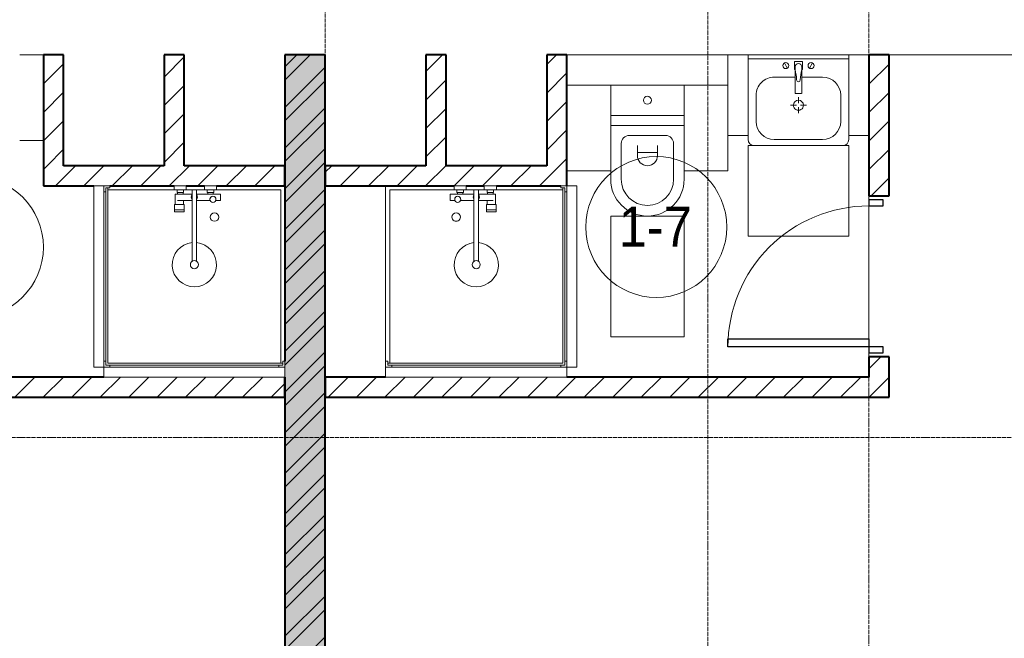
# Model space of a CAD drawing. Header units: millimetres. Extents: x 5617 to 106049, y 7718 to 209339.
# Tile 34 of 63: x 46601 to 51491, y 17803 to 20875. Entities that reach past the tile are written whole.
import ezdxf

# ---------------------------------------------------------------- set-up
doc = ezdxf.new("R2010")
doc.units = ezdxf.units.MM
doc.linetypes.add('ADSK_Линия сетки', pattern=[25, 20, -2.5, 0, -2.5])
doc.linetypes.add('Линия сетки', pattern=[25, 20, -2.5, 0, -2.5])
for name, color, linetype, lineweight in [('Двери', 7, 'Continuous', 18), ('Марки помещений', 7, 'Continuous', 20), ('Мебель', 7, 'Continuous', 18), ('Оси', 7, 'Continuous', 9), ('Перекрытия', 7, 'Continuous', 18), ('Сантехнические приборы', 7, 'Continuous', 18), ('Стены разрез', 7, 'Continuous', 40)]:
    doc.layers.add(name, color=color, linetype=linetype, lineweight=lineweight)
doc.styles.add('Arial_3', font='arial.ttf', dxfattribs={"width": 0.9, "height": 200})
pattern_1 = [(45, (0, 0), (-70.71068, 70.71068), [])]

# ---------------------------------------------------------------- blocks, each defined once
blk = doc.blocks.new('MR_Душевой поддон - Санузел с душем_900х900-2638749-МКСС_К4_L18_61_500_')
at = {"layer": 'Сантехнические приборы', "color": 253, "true_color": 0xaaaaaa}
for p, q in [((-90, 870), (-90, 890)), ((-90, 890), (-70, 890)), ((790, 890), (-90, 890)), ((-90, 890), (-90, 10)), ((-70, 890), (-70, 900)), ((770, 900), (770, 890)), ((770, 890), (790, 890)), ((790, 890), (790, 870)), ((790, 880), (790, 890)), ((800, 870), (800, 900)), ((-100, 870), (-90, 870)), ((-80, 10), (-80, 880)), ((-80, 880), (790, 880)), ((780, 880), (780, 20)), ((790, 870), (800, 870)), ((800, 870), (800, 0)), ((338.7, 20), (338.7, 375.1)), ((361.3, 375.1), (361.3, 20)), ((251.9, 129.1), (298.9, 129.1)), ((251.9, 120), (251.9, 129.1)), ((251.9, 120), (298.9, 120)), ((251.9, 92.5), (251.9, 120)), ((298.9, 120), (251.9, 120)), ((298.9, 129.1), (298.9, 120)), ((298.9, 120), (298.9, 92.5)), ((298.9, 92.5), (251.9, 92.5)), ((253.8, 92.5), (296.6, 92.5)), ((253.8, 42), (253.8, 92.5)), ((266.7, 73.7), (338.7, 73.7)), ((296.6, 92.5), (296.6, 73.7)), ((361.3, 73.7), (428.7, 73.7)), ((455.7, 73.7), (479.1, 73.7)), ((479.1, 73.7), (479.1, 42)), ((-90, 30), (-100, 30)), ((-90, 10), (-90, 30)), ((-70, 10), (-90, 10)), ((-90, 10), (-80, 10)), ((250.2, 20), (-80, 20)), ((-70, 0), (-70, 10)), ((250.2, 20), (310, 20)), ((250.2, 0), (250.2, 20)), ((266.7, 42), (253.8, 42)), ((264, 34), (296, 34)), ((264, 20), (264, 34)), ((296, 20), (264, 20)), ((338.7, 42), (266.7, 42)), ((266.7, 42), (293.6, 42)), ((266.7, 34), (266.7, 42)), ((293.6, 34), (266.7, 34)), ((293.6, 42), (293.6, 34)), ((296, 34), (296, 20)), ((338.7, 20), (310, 20)), ((310, 20), (310, 0)), ((361.3, 20), (338.7, 20)), ((479.1, 42), (361.3, 42)), ((400, 20), (361.3, 20)), ((400, 0), (400, 20)), ((400, 20), (459.8, 20)), ((414, 20), (414, 34)), ((414, 34), (446, 34)), ((446, 20), (414, 20)), ((416.4, 34), (416.4, 42)), ((416.4, 42), (443.3, 42)), ((443.3, 34), (416.4, 34)), ((443.3, 42), (443.3, 34)), ((446, 34), (446, 20)), ((780, 20), (459.8, 20)), ((459.8, 20), (459.8, 0)), ((-100, 0), (-70, 0)), ((310, 0), (250.2, 0)), ((459.8, 0), (400, 0))]:
    blk.add_line(p, q, dxfattribs=at)
for centre, radius, start, end in [((350, 391.5), 110, 275.916, 264.084), ((350, 391.5), 20, 0, 180), ((350, 391.5), 20, 180, 0), ((350, 391.5), 20, 235.4667, 304.5333), ((450, 155.2), 20.9, 360, 180), ((450, 155.2), 20.9, 180, 360), ((350, 56.1), 15.5, 137.0093, 222.9907), ((350, 56.1), 15.5, 317.0093, 42.9907), ((442.2, 67.2), 15, 0, 180), ((442.2, 67.2), 15, 154.0483, 25.9517), ((442.2, 67.2), 15, 180, 0)]:
    blk.add_arc(centre, radius, start, end, dxfattribs=at)
blk = doc.blocks.new('MR_Зона обслуживания - MR_Зона обслуживания-2638751-МКСС_К4_L18_61_500_')
at = {"layer": 'Мебель', "lineweight": 9}
for p, q in [((450, 50), (-450, 50)), ((-450, 50), (-450, 0)), ((450, 0), (450, 50)), ((-450, 0), (450, 0))]:
    blk.add_line(p, q, dxfattribs=at)
blk = doc.blocks.new('MR_Унитаз напольный - Санузел с ванной-2515844-МКСС_К4_L18_61_500_')
at = {"layer": 'Сантехнические приборы', "color": 253, "true_color": 0xaaaaaa}
for p, q in [((-182.5, 200), (-182.5, 50)), ((182.5, 200), (-182.5, 200)), ((182.5, 50), (182.5, 200)), ((-182.5, 50), (182.5, 50)), ((182.5, 50), (-182.5, 50)), ((-182.5, 50), (-182.5, 0)), ((182.5, 0), (182.5, 50)), ((-182.5, 0), (182.5, 0)), ((182.5, 0), (-182.5, 0)), ((-182.5, 0), (-182.5, -267.5)), ((182.5, -267.5), (182.5, 0)), ((-130, -267.5), (-130, -90)), ((-90, -50), (90, -50)), ((130, -90), (130, -267.5)), ((-50, -150), (-50, -100)), ((-50, -135), (50, -135)), ((50, -100), (50, -150))]:
    blk.add_line(p, q, dxfattribs=at)
for centre, radius, start, end in [((0, 125), 20, 0, 180), ((0, 125), 20, 180, 0), ((-90, -90), 40, 90, 180), ((90, -90), 40, 360, 90), ((0, -150), 50, 180, 0), ((0, -267.5), 182.5, 180, 360), ((0, -267.5), 130, 180, 0)]:
    blk.add_arc(centre, radius, start, end, dxfattribs=at)
blk = doc.blocks.new('MR_Зона обслуживания - MR_Зона обслуживания-2638726-МКСС_К4_L18_61_500_')
at = {"layer": 'Мебель', "lineweight": 9}
for p, q in [((182.5, 0), (-182.5, 0)), ((-182.5, 0), (-182.5, -600)), ((182.5, -600), (182.5, 0)), ((-182.5, -600), (182.5, -600))]:
    blk.add_line(p, q, dxfattribs=at)
blk = doc.blocks.new('MR_Зона обслуживания - MR_Зона обслуживания-V11-МКСС_К4_L18_61_500_')
at = {"layer": 'Мебель', "lineweight": 9}
for p, q in [((108.75, 0), (-108.75, 0)), ((108.75, -425), (108.75, -250)), ((-108.75, -425), (108.75, -425))]:
    blk.add_line(p, q, dxfattribs=at)
blk = doc.blocks.new('MR_Зона обслуживания - MR_Зона обслуживания-V12-МКСС_К4_L18_61_500_')
at = {"layer": 'Мебель', "lineweight": 9}
for p, q in [((108.75, 0), (-108.75, 0)), ((-108.75, -425), (108.75, -425))]:
    blk.add_line(p, q, dxfattribs=at)
blk = doc.blocks.new('MR_Тумба-Умывальник с зеркалом - Тумба-умывальник_500-2638752-МКСС_К4_L18_61_500_')
at = {"layer": 'Сантехнические приборы', "color": 253, "true_color": 0xaaaaaa}
for p, q in [((-250, 400), (-250, 420)), ((-120, 420), (120, 420)), ((250, 420), (250, 400)), ((-210, 200), (-210, 330)), ((210, 330), (210, 200)), ((-10, 250), (-40, 250)), ((0, 290), (0, 260)), ((40, 250), (10, 250)), ((0, 210), (0, 240)), ((-17, 73.1), (-17, 187.9)), ((-14, 190.9), (14, 190.9)), ((17, 187.9), (17, 73.1)), ((-17, 110), (-120, 110)), ((120, 110), (17, 110)), ((-69.7, 39.8), (-55.6, 66.3)), ((-20, 73.1), (-17, 73.1)), ((-20, 33.1), (-20, 73.1)), ((-17, 60), (-17, 73.1)), ((17, 73.1), (17, 60)), ((17, 73.1), (20, 73.1)), ((20, 73.1), (20, 33.1)), ((69.7, 39.8), (55.6, 66.3)), ((-250, 20), (250, 20)), ((250, 0), (-250, 0)), ((20, 33.1), (-20, 33.1))]:
    blk.add_line(p, q, dxfattribs=at)
for centre, radius, start, end in [((-220, 420), 30, 90, 180), ((220, 420), 30, 0, 90), ((-120, 330), 90, 90, 180), ((120, 330), 90, 0, 90), ((0, 250), 25, 360, 180), ((0, 250), 25, 180, 360), ((-120, 200), 90, 180, 270), ((120, 200), 90, 270, 0), ((-14, 187.9), 3, 90, 180), ((-14, 187.9), 3, 105, 165), ((14, 187.9), 3, 0, 90), ((14, 187.9), 3, 15, 75), ((-217.6, 129.9), 208.5, 344.1823, 358.4054), ((0, 124.1), 9.19, 0, 180), ((217.6, 129.9), 208.5, 181.5946, 195.8177), ((-62.7, 53.1), 15, 0, 180), ((-62.7, 53.1), 15, 180, 0), ((0, 60), 17, 180, 0), ((62.7, 53.1), 15, 0, 180), ((62.7, 53.1), 15, 180, 0)]:
    blk.add_arc(centre, radius, start, end, dxfattribs=at)
blk = doc.blocks.new('MR_Зона обслуживания - MR_Зона обслуживания-2638754-МКСС_К4_L18_61_500_')
at = {"layer": 'Мебель', "lineweight": 9}
for p, q in [((250, 450), (-250, 450)), ((-250, 450), (-250, 0)), ((250, 0), (250, 450)), ((-250, 0), (250, 0))]:
    blk.add_line(p, q, dxfattribs=at)
blk = doc.blocks.new('MR_Зона обслуживания - MR_Зона обслуживания-V13-МКСС_К4_L18_61_500_')
at = {"layer": 'Мебель', "lineweight": 9}
for p, q in [((50, 400), (-50, 400)), ((-50, 400), (-50, 0)), ((50, 0), (50, 400)), ((-50, 0), (50, 0))]:
    blk.add_line(p, q, dxfattribs=at)
blk = doc.blocks.new('MR_Зона обслуживания - MR_Зона обслуживания-V14-МКСС_К4_L18_61_500_')
at = {"layer": 'Мебель', "lineweight": 9}
for p, q in [((50, 400), (-50, 400)), ((50, 0), (50, 400)), ((-50, 0), (50, 0))]:
    blk.add_line(p, q, dxfattribs=at)
blk = doc.blocks.new('MR_Душевой поддон - Санузел с душем_900х900-2515848-МКСС_К4_L18_61_500_')
at = {"layer": 'Сантехнические приборы', "color": 253, "true_color": 0xaaaaaa}
for p, q in [((-70, 0), (-100, 0)), ((-70, -10), (-70, 0)), ((310, 0), (250.2, 0)), ((250.2, 0), (250.2, -20)), ((310, -20), (310, 0)), ((459.8, 0), (400, 0)), ((400, 0), (400, -20)), ((459.8, -20), (459.8, 0)), ((-100, -30), (-90, -30)), ((-90, -30), (-90, -10)), ((-90, -10), (-70, -10)), ((-80, -10), (-90, -10)), ((-90, -10), (-90, -890)), ((-80, -880), (-80, -10)), ((250.2, -20), (-80, -20)), ((250.2, -20), (310, -20)), ((266.7, -42), (253.8, -42)), ((253.8, -42), (253.8, -92.5)), ((296, -20), (264, -20)), ((264, -20), (264, -34)), ((264, -34), (296, -34)), ((293.6, -34), (266.7, -34)), ((266.7, -34), (266.7, -42)), ((338.7, -42), (266.7, -42)), ((266.7, -42), (293.6, -42)), ((293.6, -42), (293.6, -34)), ((296, -34), (296, -20)), ((338.7, -20), (310, -20)), ((361.3, -20), (338.7, -20)), ((338.7, -20), (338.7, -375.1)), ((400, -20), (361.3, -20)), ((361.3, -375.1), (361.3, -20)), ((479.1, -42), (361.3, -42)), ((400, -20), (459.8, -20)), ((446, -20), (414, -20)), ((414, -20), (414, -34)), ((414, -34), (446, -34)), ((443.3, -34), (416.4, -34)), ((416.4, -34), (416.4, -42)), ((416.4, -42), (443.3, -42)), ((443.3, -42), (443.3, -34)), ((446, -34), (446, -20)), ((780, -20), (459.8, -20)), ((479.1, -73.7), (479.1, -42)), ((780, -880), (780, -20)), ((298.9, -92.5), (251.9, -92.5)), ((251.9, -92.5), (251.9, -120)), ((253.8, -92.5), (296.6, -92.5)), ((266.7, -73.7), (338.7, -73.7)), ((296.6, -92.5), (296.6, -73.7)), ((298.9, -120), (298.9, -92.5)), ((361.3, -73.7), (428.7, -73.7)), ((455.7, -73.7), (479.1, -73.7)), ((251.9, -120), (298.9, -120)), ((298.9, -120), (251.9, -120)), ((251.9, -120), (251.9, -129.1)), ((251.9, -129.1), (298.9, -129.1)), ((298.9, -129.1), (298.9, -120)), ((-90, -870), (-100, -870)), ((-90, -890), (-90, -870)), ((790, -880), (-80, -880)), ((800, -870), (790, -870)), ((790, -870), (790, -890)), ((790, -890), (790, -880)), ((800, -900), (800, -870)), ((-70, -890), (-90, -890)), ((-90, -890), (790, -890)), ((-70, -900), (-70, -890)), ((790, -890), (770, -890)), ((770, -890), (770, -900))]:
    blk.add_line(p, q, dxfattribs=at)
for centre, radius, start, end in [((350, -56.1), 15.5, 137.0093, 222.9907), ((350, -56.1), 15.5, 317.0093, 42.9907), ((442.2, -67.2), 15, 334.0483, 205.9517), ((442.2, -67.2), 15, 0, 180), ((442.2, -67.2), 15, 180, 360), ((450, -155.2), 20.9, 0, 180), ((450, -155.2), 20.9, 180, 0), ((350, -391.5), 110, 95.916, 84.084), ((350, -391.5), 20, 0, 180), ((350, -391.5), 20, 55.4667, 124.5333), ((350, -391.5), 20, 180, 360)]:
    blk.add_arc(centre, radius, start, end, dxfattribs=at)
blk = doc.blocks.new('MR_Зона обслуживания - MR_Зона обслуживания-2638758-МКСС_К4_L18_61_500_')
at = {"layer": 'Мебель', "lineweight": 9}
for p, q in [((450, 0), (-450, 0)), ((-450, 0), (-450, -50)), ((450, -50), (450, 0)), ((-450, -50), (450, -50))]:
    blk.add_line(p, q, dxfattribs=at)
blk = doc.blocks.new('MR_Зона обслуживания - MR_Зона обслуживания-V39-МКСС_К4_L18_61_500_')
at = {"layer": 'Мебель', "lineweight": 9}
for p, q in [((108.75, 425), (-8.75, 425)), ((-8.75, 0), (108.75, 0))]:
    blk.add_line(p, q, dxfattribs=at)
blk = doc.blocks.new('A_DOR_Door - Вн_3_Одинарная_800x2100-2978316-МКСС_К4_L18_61_500_')
at = {"layer": 'Двери', "color": 253, "lineweight": 30, "true_color": 0xaaaaaa}
for p, q in [((-350, 50), (-350, 750)), ((-350, 750), (-310, 750)), ((-350, 50), (-350, 750)), ((-310, 750), (-310, 50)), ((-380, 50), (-380, -20)), ((-350, 50), (-380, 50)), ((-310, 50), (-350, 50)), ((-350, -20), (-350, 50)), ((380, 50), (350, 50)), ((350, 50), (350, -20)), ((380, -20), (380, 50)), ((-380, -20), (-350, -20)), ((350, -20), (380, -20))]:
    blk.add_line(p, q, dxfattribs=at)
at = {"layer": 'Двери', "color": 254, "lineweight": 9, "true_color": 0xd4d4d4}
blk.add_arc((-350, 50), 700, 360, 90, dxfattribs=at)
blk = doc.blocks.new('135_SLK_K4_AR_rvt-1-МКСС_К4_L18_61_500_')
at = {"layer": 'Стены разрез', "lineweight": 9, "true_color": 0xaaaaaa}
h = blk.add_hatch(dxfattribs=at)
h.set_pattern_fill('FP_3', color=253, style=0, pattern_type=2)
h.set_pattern_definition(pattern_1)
h.paths.add_polyline_path([(121050, 20150), (121050, 20700), (120950, 20700), (120950, 20150), (121024.7, 20150)])
h = blk.add_hatch(dxfattribs=at)
h.set_pattern_fill('FP_3', color=253, style=0, pattern_type=2)
h.set_pattern_definition(pattern_1)
h.paths.add_polyline_path([(121582.8, 20150), (121650, 20150), (121650, 20700), (121550, 20700), (121550, 20150)])
h = blk.add_hatch(dxfattribs=at)
h.set_pattern_fill('FP_1', color=253, style=0, pattern_type=2)
h.set_pattern_definition([(50, (0, 0), (218.62117, -19.1268), [22.86, -251.46]), (355, (0, 0), (-42.29187, 229.2684), [18.288, -201.168]), (100.451, (18.22, -1.6), (176.33107, 210.13963), [19.428, -213.708]), (46.184, (0, 60.96), (325.29495, -50.45164), [34.29, -377.19]), (96.636, (27.1, 56.76), (284.883, 296.91266), [29.142, -320.562]), (351.184, (0, 60.96), (284.8858, 296.9107), [27.432, -301.752]), (21, (30.48, 45.72), (181.93753, -122.71832), [22.86, -251.46]), (326, (30.48, 45.72), (74.16223, 221.0262), [18.288, -201.168]), (71.451, (45.64, 35.5), (256.10035, 98.30526), [19.428, -213.708]), (37.5, (0, 0), (3.70639, 101.465895), [3.353, -195.377, 3.353, -200.863, -201.93]), (37.5, (0, 0), (3.70639, 101.465895), [-402.946, 3.353, -198.577]), (7.5, (0, 0), (80.18358, 120.21653), [3.353, -113.081, 3.353, -190.805, -76.962]), (7.5, (0, 0), (80.18358, 120.21653), [-310.591, 3.353, -73.609]), (327.5, (-67.97, 0), (162.708646, -6.87497), [3.353, -72.847, 3.353, -234.391, -315.468]), (327.5, (-67.97, 0), (162.708646, -6.87497), [-313.944, 3.353, -312.115]), (317.5, (-98.45, 0), (177.75468, 30.51183), [3.353, -95.707, 3.353, -154.534, -224.028]), (317.5, (-98.45, 0), (177.75468, 30.51183), [-256.946, 3.353, -220.675])])
h.paths.add_polyline_path([(122150, 16000), (122350, 16000), (122350, 20700), (122150, 20700), (122150, 16976.9)])
h = blk.add_hatch(dxfattribs=at)
h.set_pattern_fill('FP_2', color=253, style=0, pattern_type=2)
h.set_pattern_definition([(45, (0, 0), (-101.02788, 101.02788), []), (45, (67.35, 0), (-101.02788, 101.02788), [])])
h.paths.add_polyline_path([(122150, 16000), (122350, 16000), (122350, 20700), (122150, 20700), (122150, 16976.9)])
h = blk.add_hatch(dxfattribs=at)
h.set_pattern_fill('FP_3', color=253, style=0, pattern_type=2)
h.set_pattern_definition(pattern_1)
h.paths.add_polyline_path([(122950, 20150), (122950, 20700), (122850, 20700), (122850, 20150)])
h = blk.add_hatch(dxfattribs=at)
h.set_pattern_fill('FP_3', color=253, style=0, pattern_type=2)
h.set_pattern_definition(pattern_1)
h.paths.add_polyline_path([(123550, 20150), (123550, 20700), (123450, 20700), (123450, 20150)])
h = blk.add_hatch(dxfattribs=at)
h.set_pattern_fill('FP_3', color=253, style=0, pattern_type=2)
h.set_pattern_definition(pattern_1)
h.paths.add_polyline_path([(125150, 19100), (125150, 19200), (125050, 19200), (125050, 19100)])
h.paths.add_polyline_path([(125150, 20000), (125150, 20700), (125050, 20700), (125050, 20000)])
h = blk.add_hatch(dxfattribs=at)
h.set_pattern_fill('FP_3', color=253, style=0, pattern_type=2)
h.set_pattern_definition(pattern_1)
h.paths.add_polyline_path([(121200, 20050), (122150, 20050), (122150, 20150), (120950, 20150), (120950, 20050), (121024.7, 20050)])
h = blk.add_hatch(dxfattribs=at)
h.set_pattern_fill('FP_3', color=253, style=0, pattern_type=2)
h.set_pattern_definition(pattern_1)
h.paths.add_polyline_path([(123520, 20050), (123550, 20050), (123550, 20150), (122350, 20150), (122350, 20050), (123257.1, 20050)])
h = blk.add_hatch(dxfattribs=at)
h.set_pattern_fill('FP_3', color=253, style=0, pattern_type=2)
h.set_pattern_definition(pattern_1)
h.paths.add_polyline_path([(119350, 19000), (122150, 19000), (122150, 19100), (119350, 19100)])
h = blk.add_hatch(dxfattribs=at)
h.set_pattern_fill('FP_3', color=253, style=0, pattern_type=2)
h.set_pattern_definition(pattern_1)
h.paths.add_polyline_path([(125150, 19000), (125150, 19100), (122350, 19100), (122350, 19000), (123815.2, 19000)])
at = {"layer": 'Перекрытия', "color": 253, "true_color": 0xaaaaaa}
for p, q in [((124350, 20700), (123550, 20700)), ((124950, 20700), (124450, 20700)), ((127850, 20700), (125150, 20700)), ((125050, 20000), (125050, 19980)), ((125050, 19980), (125050, 20000)), ((125050, 19950), (125050, 19290)), ((125050, 19290), (125050, 19950)), ((125050, 19220), (125050, 19200)), ((125050, 19200), (125050, 19220))]:
    blk.add_line(p, q, dxfattribs=at)
at = {"layer": 'Стены разрез', "color": 253, "true_color": 0xaaaaaa}
for p, q in [((121050, 20700), (120950, 20700)), ((120950, 20700), (120950, 20150)), ((121050, 20150), (121050, 20700)), ((121650, 20700), (121550, 20700)), ((121550, 20700), (121550, 20150)), ((121650, 20150), (121650, 20700)), ((122350, 20700), (122150, 20700)), ((122150, 20700), (122150, 19180)), ((122350, 16000), (122350, 20700)), ((122950, 20700), (122850, 20700)), ((122850, 20700), (122850, 20150)), ((122950, 20150), (122950, 20700)), ((123550, 20700), (123450, 20700)), ((123450, 20700), (123450, 20150)), ((123550, 20150), (123550, 20700)), ((125150, 20700), (125050, 20700)), ((125050, 20700), (125050, 20000)), ((125150, 20000), (125150, 20700)), ((120950, 20150), (120950, 20050)), ((121550, 20150), (121050, 20150)), ((122150, 20150), (121650, 20150)), ((122150, 20050), (122150, 20150)), ((122850, 20150), (122350, 20150)), ((122350, 20150), (122350, 20050)), ((123450, 20150), (122950, 20150)), ((123550, 20050), (123550, 20150)), ((120950, 20050), (121200, 20050)), ((121280, 20050), (121600.2, 20050)), ((121660, 20050), (121750, 20050)), ((121809.8, 20050), (122150, 20050)), ((122350, 20050), (122990.2, 20050)), ((123050, 20050), (123140, 20050)), ((123199.8, 20050), (123520, 20050)), ((125050, 20000), (125150, 20000)), ((125150, 19200), (125050, 19200)), ((125050, 19200), (125050, 19100)), ((125150, 19100), (125150, 19200)), ((121250, 19100), (119450, 19100)), ((122150, 19100), (122150, 16000)), ((122150, 19000), (122150, 19100)), ((122650, 19100), (122350, 19100)), ((122350, 19100), (122350, 19000)), ((125050, 19100), (123550, 19100)), ((125150, 19000), (125150, 19100)), ((119350, 19000), (122150, 19000)), ((122350, 19000), (125150, 19000))]:
    blk.add_line(p, q, dxfattribs=at)
at = {"layer": 'Двери', "color": 253, "lineweight": 18, "true_color": 0xaaaaaa, "rotation": 90}
blk.add_blockref('A_DOR_Door - Вн_3_Одинарная_800x2100-2978316-МКСС_К4_L18_61_500_', (125100, 19600), dxfattribs=at)
at = {"layer": 'Мебель', "color": 253, "lineweight": 18, "true_color": 0xaaaaaa}
for name, p, rotation in [('MR_Зона обслуживания - MR_Зона обслуживания-V39-МКСС_К4_L18_61_500_', (120941.3, 20700), 180), ('MR_Зона обслуживания - MR_Зона обслуживания-V13-МКСС_К4_L18_61_500_', (124400, 20700), 180), ('MR_Зона обслуживания - MR_Зона обслуживания-V14-МКСС_К4_L18_61_500_', (125000, 20700), 180), ('MR_Зона обслуживания - MR_Зона обслуживания-2638754-МКСС_К4_L18_61_500_', (124700, 20250), 180), ('MR_Зона обслуживания - MR_Зона обслуживания-2638758-МКСС_К4_L18_61_500_', (121250, 19600), 269.9999999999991), ('MR_Зона обслуживания - MR_Зона обслуживания-2638751-МКСС_К4_L18_61_500_', (123550, 19600), 270.0000000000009), ('MR_Зона обслуживания - MR_Зона обслуживания-2638751-МКСС_К4_L18_61_500_', (123100, 19150), 180)]:
    blk.add_blockref(name, p, dxfattribs=dict(at, rotation=rotation))
for name, p in [('MR_Зона обслуживания - MR_Зона обслуживания-V12-МКСС_К4_L18_61_500_', (123658.8, 20550)), ('MR_Зона обслуживания - MR_Зона обслуживания-V11-МКСС_К4_L18_61_500_', (124241.3, 20550)), ('MR_Зона обслуживания - MR_Зона обслуживания-2638726-МКСС_К4_L18_61_500_', (123950, 19900)), ('MR_Зона обслуживания - MR_Зона обслуживания-2638758-МКСС_К4_L18_61_500_', (121700, 19150))]:
    blk.add_blockref(name, p, dxfattribs=at)
at = {"layer": 'Сантехнические приборы', "color": 253, "lineweight": 18, "true_color": 0xaaaaaa, "rotation": 180}
for name, p in [('MR_Тумба-Умывальник с зеркалом - Тумба-умывальник_500-2638752-МКСС_К4_L18_61_500_', (124700, 20700)), ('MR_Душевой поддон - Санузел с душем_900х900-2638749-МКСС_К4_L18_61_500_', (123450, 20050))]:
    blk.add_blockref(name, p, dxfattribs=at)
at = {"layer": 'Сантехнические приборы', "color": 253, "lineweight": 18, "true_color": 0xaaaaaa}
for name, p in [('MR_Унитаз напольный - Санузел с ванной-2515844-МКСС_К4_L18_61_500_', (123950, 20350)), ('MR_Душевой поддон - Санузел с душем_900х900-2515848-МКСС_К4_L18_61_500_', (121350, 20050))]:
    blk.add_blockref(name, p, dxfattribs=at)
blk = doc.blocks.new('050_Марка_Помещение - Номер-620969-МКСС_К4_L18_61_500_')
at = {"layer": 'Марки помещений'}
blk.add_circle((0, 0), 3.5, dxfattribs=at)

msp = doc.modelspace()

# ---------------------------------------------------------------- linework, layer by layer
at = {"layer": 'Оси', "linetype": 'Линия сетки'}
for p, q in [((48119, 12025.7), (48119, 33150)), ((50019, 13295.7), (50019, 33150)), ((50819, 12025.7), (50819, 33150))]:
    msp.add_line(p, q, dxfattribs=at)
at = {"layer": 'Оси', "linetype": 'ADSK_Линия сетки'}
msp.add_line((62569, 18800), (24700.4, 18800), dxfattribs=at)

# ---------------------------------------------------------------- block references
at = {"lineweight": 5}
msp.add_blockref('135_SLK_K4_AR_rvt-1-МКСС_К4_L18_61_500_', (-74231, 0), dxfattribs=at)
at = {"layer": 'Марки помещений', "xscale": 99.99999999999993, "yscale": 99.99999999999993, "zscale": 99.99999999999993}
for p in [(49763.1, 19845.4), (46369.3, 19745.4)]:
    msp.add_blockref('050_Марка_Помещение - Номер-620969-МКСС_К4_L18_61_500_', p, dxfattribs=at)

# ---------------------------------------------------------------- texts
at = {"layer": 'Марки помещений', "lineweight": 9, "insert": (49576.5, 19947.1), "char_height": 200, "width": 447.342, "attachment_point": 1, "style": 'Arial_3'}
msp.add_mtext('1-7', dxfattribs=at)

doc.saveas('drawing.dxf')
